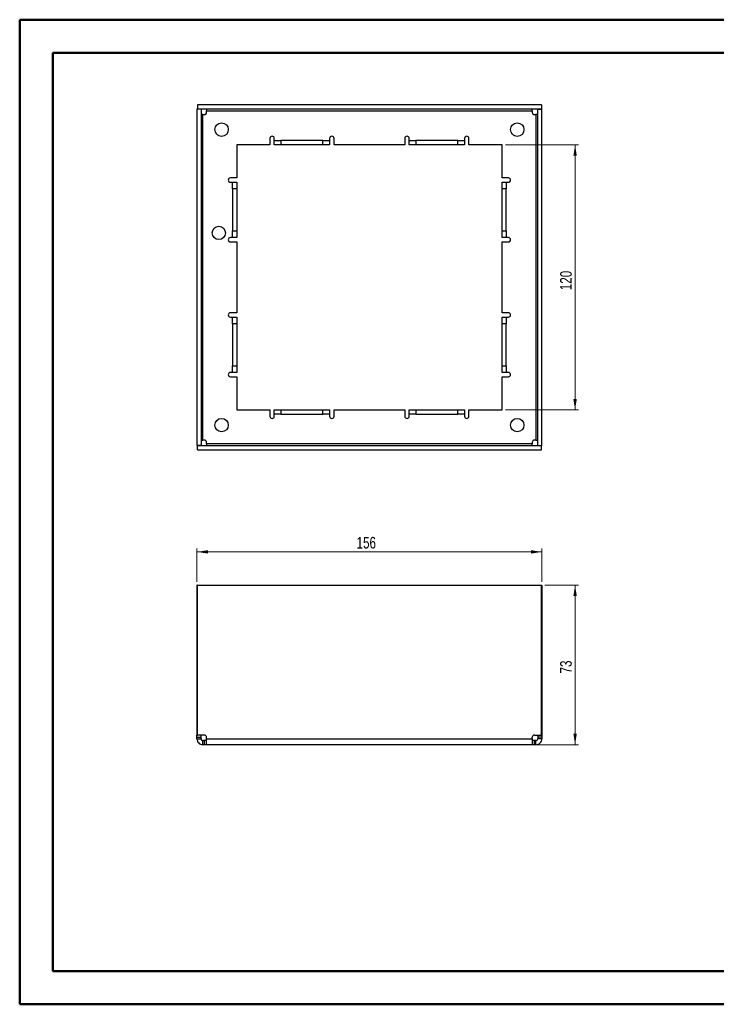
# Paper-space layout 'Sheet2' of a CAD drawing. Header units: millimetres. Extents: x 0 to 420, y 0 to 297.
# Tile 1 of 2: x 0 to 210, y 0 to 297. Entities that reach past the tile are written whole.
import ezdxf

# ---------------------------------------------------------------- set-up
doc = ezdxf.new("R2010")
doc.units = ezdxf.units.MM
doc.styles.add('SLDTEXTSTYLE1', font='TXT', dxfattribs={"width": 0.75})
doc.dimstyles.new('SLDDIMSTYLE0', dxfattribs={"dimtxt": 3.5, "dimasz": 3.302, "dimexe": 0, "dimexo": 0.0625, "dimgap": 0.875, "dimtad": 1, "dimlfac": 1.5, "dimrnd": 1e-09, "dimzin": 12, "dimdsep": 46, "dimtxsty": 'SLDTEXTSTYLE1', "dimsah": 1, "dimcen": 0.09, "dimadec": 0, "dimazin": 3, "dimtfac": 1, "dimtofl": 0, "dimtmove": 0, "dimatfit": 3, "dimfxl": 0, "dimfrac": 2, "dimtolj": 1, "dimtzin": 12, "dimarcsym": 0})

# ---------------------------------------------------------------- blocks, each defined once
blk = doc.blocks.new('_D')
at = {"color": 7, "linetype": 'Continuous', "lineweight": 0}
for p, q in [((158.68, 126.68), (168.81, 126.68)), ((167.81, 78.52), (167.81, 126.68)), ((155.88, 78.52), (168.81, 78.52))]:
    blk.add_line(p, q, dxfattribs=at)
at = {"color": 7, "linetype": 'Continuous', "lineweight": 18}
for points in [[(167.81, 126.68), (167.3, 123.38), (168.32, 123.38)], [(167.81, 78.52), (168.32, 81.82), (167.3, 81.82)]]:
    blk.add_solid(points, dxfattribs=at)
at = {"color": 7, "linetype": 'Continuous', "lineweight": 18, "insert": (163.3, 100.01), "char_height": 3.5, "attachment_point": 1, "rotation": 90, "style": 'SLDTEXTSTYLE1'}
blk.add_mtext('73', dxfattribs=at)
blk = doc.blocks.new('_D_1')
at = {"color": 7, "linetype": 'Continuous', "lineweight": 0}
for p, q in [((53.81, 127.68), (53.81, 137.68)), ((53.81, 136.68), (157.81, 136.68)), ((157.81, 127.68), (157.81, 137.68))]:
    blk.add_line(p, q, dxfattribs=at)
at = {"color": 7, "linetype": 'Continuous', "lineweight": 18}
for points in [[(53.81, 136.68), (57.11, 136.18), (57.11, 137.19)], [(157.81, 136.68), (154.51, 137.19), (154.51, 136.18)]]:
    blk.add_solid(points, dxfattribs=at)
at = {"color": 7, "linetype": 'Continuous', "lineweight": 18, "insert": (101.93, 141.2), "char_height": 3.5, "attachment_point": 1, "style": 'SLDTEXTSTYLE1'}
blk.add_mtext('156', dxfattribs=at)
blk = doc.blocks.new('_D_3')
at = {"color": 7, "linetype": 'Continuous', "lineweight": 0}
for p, q in [((146.81, 259.49), (168.81, 259.49)), ((167.81, 259.49), (167.81, 179.49)), ((146.81, 179.49), (168.81, 179.49))]:
    blk.add_line(p, q, dxfattribs=at)
at = {"color": 7, "linetype": 'Continuous', "lineweight": 18}
for points in [[(167.81, 259.49), (167.3, 256.19), (168.32, 256.19)], [(167.81, 179.49), (168.32, 182.79), (167.3, 182.79)]]:
    blk.add_solid(points, dxfattribs=at)
at = {"color": 7, "linetype": 'Continuous', "lineweight": 18, "insert": (163.3, 215.61), "char_height": 3.5, "attachment_point": 1, "rotation": 90, "style": 'SLDTEXTSTYLE1'}
blk.add_mtext('120', dxfattribs=at)

psp = doc.layouts.new('Sheet2')

# ---------------------------------------------------------------- linework, layer by layer
at = {"color": 7, "linetype": 'Continuous', "lineweight": 50}
for p, q in [((0.3793, 0.2148), (0.3793, 297.2148)), ((0.3793, 297.2148), (420.3793, 297.2148)), ((10.3793, 10.2148), (10.3793, 287.2148)), ((10.3793, 287.2148), (410.3793, 287.2148)), ((10.3793, 10.2148), (410.3793, 10.2148)), ((0.3793, 0.2148), (420.3793, 0.2148))]:
    psp.add_line(p, q, dxfattribs=at)
at = {"color": 7, "linetype": 'Continuous', "lineweight": 25}
for p, q in [((53.9337, 271.492), (53.9337, 270.2253)), ((157.6803, 271.492), (53.9337, 271.492)), ((157.6803, 271.492), (157.6803, 270.2253)), ((53.807, 270.192), (53.807, 168.792)), ((55.0737, 270.192), (53.807, 270.192)), ((157.6803, 270.2253), (53.9337, 270.2253)), ((55.0737, 270.192), (55.0737, 168.792)), ((55.607, 170.4155), (55.607, 268.5685)), ((55.607, 268.5685), (56.0638, 268.5685)), ((56.7305, 269.692), (154.8835, 269.692)), ((56.7305, 269.2352), (56.7305, 269.692)), ((154.8835, 269.692), (154.8835, 269.2352)), ((155.5502, 268.5685), (156.007, 268.5685)), ((156.007, 268.5685), (156.007, 170.4155)), ((156.5403, 168.792), (156.5403, 270.192)), ((156.5403, 270.192), (157.807, 270.192)), ((157.807, 168.792), (157.807, 270.192)), ((75.807, 261.392), (75.807, 259.492)), ((77.1403, 260.7587), (77.1403, 261.392)), ((93.807, 261.392), (93.807, 260.7587)), ((95.1403, 259.492), (95.1403, 261.392)), ((116.4737, 261.392), (116.4737, 259.492)), ((117.807, 260.7587), (117.807, 261.392)), ((134.4737, 261.392), (134.4737, 260.7587)), ((135.807, 259.492), (135.807, 261.392)), ((75.807, 259.492), (65.807, 259.492)), ((65.807, 259.492), (65.807, 249.492)), ((77.1403, 259.492), (77.1403, 260.7587)), ((77.1403, 260.7587), (79.1403, 260.7587)), ((79.1403, 259.492), (77.1403, 259.492)), ((79.1403, 260.7587), (79.1403, 259.492)), ((91.807, 260.7587), (79.1403, 260.7587)), ((91.807, 259.492), (79.1403, 259.492)), ((91.807, 259.492), (91.807, 260.7587)), ((91.807, 260.7587), (93.807, 260.7587)), ((93.807, 259.492), (91.807, 259.492)), ((93.807, 260.7587), (93.807, 259.492)), ((116.4737, 259.492), (95.1403, 259.492)), ((117.807, 259.492), (117.807, 260.7587)), ((117.807, 260.7587), (119.807, 260.7587)), ((119.807, 259.492), (117.807, 259.492)), ((119.807, 260.7587), (119.807, 259.492)), ((132.4737, 260.7587), (119.807, 260.7587)), ((132.4737, 259.492), (119.807, 259.492)), ((132.4737, 259.492), (132.4737, 260.7587)), ((132.4737, 260.7587), (134.4737, 260.7587)), ((134.4737, 259.492), (132.4737, 259.492)), ((134.4737, 260.7587), (134.4737, 259.492)), ((145.807, 259.492), (135.807, 259.492)), ((145.807, 249.492), (145.807, 259.492)), ((65.807, 249.492), (63.907, 249.492)), ((147.707, 249.492), (145.807, 249.492)), ((63.907, 248.1587), (64.5403, 248.1587)), ((64.5403, 246.1587), (64.5403, 248.1587)), ((64.5403, 248.1587), (65.807, 248.1587)), ((65.807, 248.1587), (65.807, 246.1587)), ((145.807, 248.1587), (147.0737, 248.1587)), ((145.807, 246.1587), (145.807, 248.1587)), ((147.0737, 248.1587), (147.0737, 246.1587)), ((147.0737, 248.1587), (147.707, 248.1587)), ((65.807, 246.1587), (64.5403, 246.1587)), ((64.5403, 246.1587), (64.5403, 233.492)), ((65.807, 246.1587), (65.807, 233.492)), ((147.0737, 246.1587), (145.807, 246.1587)), ((145.807, 233.492), (145.807, 246.1587)), ((147.0737, 233.492), (147.0737, 246.1587)), ((64.5403, 231.492), (64.5403, 233.492)), ((64.5403, 233.492), (65.807, 233.492)), ((65.807, 233.492), (65.807, 231.492)), ((145.807, 233.492), (147.0737, 233.492)), ((145.807, 231.492), (145.807, 233.492)), ((147.0737, 233.492), (147.0737, 231.492)), ((64.5403, 231.492), (63.907, 231.492)), ((63.907, 230.1587), (65.807, 230.1587)), ((65.807, 231.492), (64.5403, 231.492)), ((65.807, 230.1587), (65.807, 208.8253)), ((147.0737, 231.492), (145.807, 231.492)), ((145.807, 208.8253), (145.807, 230.1587)), ((145.807, 230.1587), (147.707, 230.1587)), ((147.707, 231.492), (147.0737, 231.492)), ((65.807, 208.8253), (63.907, 208.8253)), ((147.707, 208.8253), (145.807, 208.8253)), ((63.907, 207.492), (64.5403, 207.492)), ((64.5403, 207.492), (65.807, 207.492)), ((64.5403, 205.492), (64.5403, 207.492)), ((65.807, 205.492), (64.5403, 205.492)), ((64.5403, 205.492), (64.5403, 192.8253)), ((65.807, 207.492), (65.807, 205.492)), ((65.807, 205.492), (65.807, 192.8253)), ((145.807, 207.492), (147.0737, 207.492)), ((145.807, 205.492), (145.807, 207.492)), ((147.0737, 205.492), (145.807, 205.492)), ((145.807, 192.8253), (145.807, 205.492)), ((147.0737, 207.492), (147.0737, 205.492)), ((147.0737, 207.492), (147.707, 207.492)), ((147.0737, 192.8253), (147.0737, 205.492)), ((64.5403, 190.8253), (63.907, 190.8253)), ((64.5403, 192.8253), (65.807, 192.8253)), ((64.5403, 190.8253), (64.5403, 192.8253)), ((65.807, 190.8253), (64.5403, 190.8253)), ((65.807, 192.8253), (65.807, 190.8253)), ((145.807, 192.8253), (147.0737, 192.8253)), ((145.807, 190.8253), (145.807, 192.8253)), ((147.0737, 190.8253), (145.807, 190.8253)), ((147.0737, 192.8253), (147.0737, 190.8253)), ((147.707, 190.8253), (147.0737, 190.8253)), ((63.907, 189.492), (65.807, 189.492)), ((65.807, 189.492), (65.807, 179.492)), ((145.807, 179.492), (145.807, 189.492)), ((145.807, 189.492), (147.707, 189.492)), ((65.807, 179.492), (75.807, 179.492)), ((75.807, 179.492), (75.807, 177.592)), ((77.1403, 178.2253), (77.1403, 179.492)), ((77.1403, 179.492), (79.1403, 179.492)), ((79.1403, 178.2253), (77.1403, 178.2253)), ((77.1403, 177.592), (77.1403, 178.2253)), ((79.1403, 179.492), (79.1403, 178.2253)), ((79.1403, 179.492), (91.807, 179.492)), ((79.1403, 178.2253), (91.807, 178.2253)), ((91.807, 178.2253), (91.807, 179.492)), ((91.807, 179.492), (93.807, 179.492)), ((93.807, 178.2253), (91.807, 178.2253)), ((93.807, 179.492), (93.807, 178.2253)), ((93.807, 178.2253), (93.807, 177.592)), ((95.1403, 177.592), (95.1403, 179.492)), ((95.1403, 179.492), (116.4737, 179.492)), ((116.4737, 179.492), (116.4737, 177.592)), ((117.807, 178.2253), (117.807, 179.492)), ((117.807, 179.492), (119.807, 179.492)), ((119.807, 178.2253), (117.807, 178.2253)), ((117.807, 177.592), (117.807, 178.2253)), ((119.807, 179.492), (119.807, 178.2253)), ((119.807, 179.492), (132.4737, 179.492)), ((119.807, 178.2253), (132.4737, 178.2253)), ((132.4737, 178.2253), (132.4737, 179.492)), ((132.4737, 179.492), (134.4737, 179.492)), ((134.4737, 178.2253), (132.4737, 178.2253)), ((134.4737, 179.492), (134.4737, 178.2253)), ((134.4737, 178.2253), (134.4737, 177.592)), ((135.807, 177.592), (135.807, 179.492)), ((135.807, 179.492), (145.807, 179.492)), ((56.0638, 170.4155), (55.607, 170.4155)), ((56.7305, 169.292), (56.7305, 169.7488)), ((154.8835, 169.292), (56.7305, 169.292)), ((154.8835, 169.7488), (154.8835, 169.292)), ((156.007, 170.4155), (155.5502, 170.4155)), ((55.0737, 168.792), (53.807, 168.792)), ((53.9337, 168.7587), (157.6803, 168.7587)), ((53.9337, 167.492), (53.9337, 168.7587)), ((53.9337, 167.492), (157.6803, 167.492)), ((156.5403, 168.792), (157.807, 168.792)), ((157.6803, 167.492), (157.6803, 168.7587)), ((53.9337, 126.6833), (53.807, 126.6833)), ((53.807, 126.6833), (53.807, 81.4402)), ((53.9337, 81.4402), (53.9337, 126.6833)), ((53.9337, 126.6833), (157.6803, 126.6833)), ((157.6803, 81.4402), (157.6803, 126.6833)), ((157.6803, 126.6833), (157.807, 126.6833)), ((157.807, 126.6833), (157.807, 81.4402)), ((53.807, 81.4402), (53.9337, 81.4402)), ((53.807, 80.7735), (53.807, 81.4402)), ((53.807, 80.7735), (55.0737, 80.7735)), ((53.807, 80.3167), (53.807, 80.7735)), ((53.807, 80.3167), (55.0737, 80.3167)), ((56.0638, 81.4402), (53.9337, 81.4402)), ((55.0737, 80.7735), (55.0737, 81.4402)), ((55.0737, 80.3167), (55.0737, 80.7735)), ((56.7305, 80.3167), (56.7305, 80.7735)), ((56.7305, 80.3167), (154.8835, 80.3167)), ((154.8835, 80.3167), (154.8835, 80.7735)), ((155.5502, 81.4402), (157.6803, 81.4402)), ((156.5403, 81.4402), (156.5403, 80.7735)), ((157.807, 80.7735), (156.5403, 80.7735)), ((156.5403, 80.7735), (156.5403, 80.3167)), ((157.807, 80.3167), (156.5403, 80.3167)), ((157.807, 81.4402), (157.6803, 81.4402)), ((157.807, 81.4402), (157.807, 80.7735)), ((157.807, 80.7735), (157.807, 80.3167)), ((55.607, 78.5167), (55.607, 79.7833)), ((56.0638, 79.7833), (55.607, 79.7833)), ((56.0638, 78.5167), (55.607, 78.5167)), ((56.0638, 78.5167), (56.0638, 79.7833)), ((56.7305, 79.7833), (56.0638, 79.7833)), ((56.7305, 78.5167), (56.0638, 78.5167)), ((154.8835, 78.5167), (56.7305, 78.5167)), ((155.5502, 79.7833), (154.8835, 79.7833)), ((155.5502, 78.5167), (154.8835, 78.5167)), ((155.5502, 78.5167), (155.5502, 79.7833)), ((156.007, 79.7833), (155.5502, 79.7833)), ((156.007, 78.5167), (155.5502, 78.5167)), ((156.007, 78.5167), (156.007, 79.7833))]:
    psp.add_line(p, q, dxfattribs=at)
for centre, radius in [((61.2403, 264.0587), 2.0333), ((150.3737, 264.0587), 2.0333), ((60.407, 232.892), 2), ((61.2403, 174.9253), 2.0333), ((150.3737, 174.9253), 2.0333)]:
    psp.add_circle(centre, radius, dxfattribs=at)
for centre, start, end in [((56.0638, 269.2352), 270, 0), ((155.5502, 269.2352), 180, 270), ((76.4737, 261.392), 90, 180), ((76.4737, 261.392), 0, 90), ((94.4737, 261.392), 90, 180), ((94.4737, 261.392), 0, 90), ((117.1403, 261.392), 90, 180), ((117.1403, 261.392), 0, 90), ((135.1403, 261.392), 90, 180), ((135.1403, 261.392), 0, 90), ((63.907, 248.8253), 90, 180), ((147.707, 248.8253), 0, 90), ((63.907, 248.8253), 180, 270), ((147.707, 248.8253), 270, 0), ((63.907, 230.8253), 90, 180), ((63.907, 230.8253), 180, 270), ((147.707, 230.8253), 0, 90), ((147.707, 230.8253), 270, 0), ((63.907, 208.1587), 90, 180), ((63.907, 208.1587), 180, 270), ((147.707, 208.1587), 0, 90), ((147.707, 208.1587), 270, 0), ((63.907, 190.1587), 90, 180), ((63.907, 190.1587), 180, 270), ((147.707, 190.1587), 0, 90), ((147.707, 190.1587), 270, 0), ((76.4737, 177.592), 180, 270), ((76.4737, 177.592), 270, 0), ((94.4737, 177.592), 180, 270), ((94.4737, 177.592), 270, 0), ((117.1403, 177.592), 180, 270), ((117.1403, 177.592), 270, 0), ((135.1403, 177.592), 180, 270), ((135.1403, 177.592), 270, 0), ((56.0638, 169.7488), 0, 90), ((155.5502, 169.7488), 90, 180), ((56.0638, 80.7735), 0, 90), ((155.5502, 80.7735), 90, 180)]:
    psp.add_arc(centre, 0.6667, start, end, dxfattribs=at)
for points, knots in [([(55.607, 268.5685), (55.4674, 268.5685), (55.3286, 268.5685), (55.1311, 268.5685), (55.0737, 268.5685), (55.0737, 268.5685)], [0, 0, 0, 0, 0.5, 0.5, 1, 1, 1, 1]), ([(56.7305, 270.2253), (56.7305, 270.2253), (56.7305, 270.1679), (56.7305, 269.9704), (56.7305, 269.8316), (56.7305, 269.692)], [0, 0, 0, 0, 0.5, 0.5, 1, 1, 1, 1]), ([(154.8835, 269.692), (154.8835, 269.8316), (154.8835, 269.9704), (154.8835, 270.1679), (154.8835, 270.2253), (154.8835, 270.2253)], [0, 0, 0, 0, 0.5, 0.5, 1, 1, 1, 1]), ([(156.5403, 268.5685), (156.5403, 268.5685), (156.4829, 268.5685), (156.2854, 268.5685), (156.1466, 268.5685), (156.007, 268.5685)], [0, 0, 0, 0, 0.5, 0.5, 1, 1, 1, 1]), ([(55.0737, 170.4155), (55.0737, 170.4155), (55.1311, 170.4155), (55.3286, 170.4155), (55.4674, 170.4155), (55.607, 170.4155)], [0, 0, 0, 0, 0.5, 0.5, 1, 1, 1, 1]), ([(56.7305, 169.292), (56.7305, 169.1524), (56.7305, 169.0136), (56.7305, 168.8161), (56.7305, 168.7587), (56.7305, 168.7587)], [0, 0, 0, 0, 0.5, 0.5, 1, 1, 1, 1]), ([(154.8835, 168.7587), (154.8835, 168.7587), (154.8835, 168.8161), (154.8835, 169.0136), (154.8835, 169.1524), (154.8835, 169.292)], [0, 0, 0, 0, 0.5, 0.5, 1, 1, 1, 1]), ([(156.007, 170.4155), (156.1466, 170.4155), (156.2854, 170.4155), (156.4829, 170.4155), (156.5403, 170.4155), (156.5403, 170.4155)], [0, 0, 0, 0, 0.5, 0.5, 1, 1, 1, 1]), ([(53.807, 80.3167), (53.807, 80.081), (53.8538, 79.8455), (54.0342, 79.4102), (54.1676, 79.2105), (54.5008, 78.8773), (54.7005, 78.7439), (55.1359, 78.5635), (55.3714, 78.5167), (55.607, 78.5167)], [0, 0, 0, 0, 0.25, 0.25, 0.5, 0.5, 0.75, 0.75, 1, 1, 1, 1]), ([(55.0737, 80.3167), (55.0737, 80.177), (55.1311, 80.0383), (55.3286, 79.8408), (55.4674, 79.7833), (55.607, 79.7833)], [0, 0, 0, 0, 0.5, 0.5, 1, 1, 1, 1]), ([(56.7305, 78.5167), (56.7305, 78.5167), (56.7305, 78.5635), (56.7305, 78.7439), (56.7305, 78.8773), (56.7305, 79.2105), (56.7305, 79.4102), (56.7305, 79.8455), (56.7305, 80.081), (56.7305, 80.3167)], [0, 0, 0, 0, 0.25, 0.25, 0.5, 0.5, 0.75, 0.75, 1, 1, 1, 1]), ([(154.8835, 80.3167), (154.8835, 80.081), (154.8835, 79.8455), (154.8835, 79.4102), (154.8835, 79.2105), (154.8835, 78.8773), (154.8835, 78.7439), (154.8835, 78.5635), (154.8835, 78.5167), (154.8835, 78.5167)], [0, 0, 0, 0, 0.25, 0.25, 0.5, 0.5, 0.75, 0.75, 1, 1, 1, 1]), ([(156.007, 79.7833), (156.1466, 79.7833), (156.2854, 79.8408), (156.4829, 80.0383), (156.5403, 80.177), (156.5403, 80.3167)], [0, 0, 0, 0, 0.5, 0.5, 1, 1, 1, 1]), ([(156.007, 78.5167), (156.2426, 78.5167), (156.4781, 78.5635), (156.9135, 78.7439), (157.1132, 78.8773), (157.4464, 79.2105), (157.5798, 79.4102), (157.7602, 79.8455), (157.807, 80.081), (157.807, 80.3167)], [0, 0, 0, 0, 0.25, 0.25, 0.5, 0.5, 0.75, 0.75, 1, 1, 1, 1])]:
    psp.add_open_spline(points, degree=3, knots=knots, dxfattribs=at)

# ---------------------------------------------------------------- dimensions: what is measured, and where the dimension line sits
at = {"color": 7, "linetype": 'Continuous', "lineweight": 18}
dim = psp.add_linear_dim(base=(167.807, 179.492), p1=(145.807, 259.492), p2=(145.807, 179.492), angle=90, dimstyle='SLDDIMSTYLE0', dxfattribs=at)
dim.commit()
dim.dimension.update_dxf_attribs({"geometry": '_D_3', "text_midpoint": (167.807, 219.492), "dimtype": 160})
dim = psp.add_linear_dim(base=(157.807, 136.6833), p1=(53.807, 126.6833), p2=(157.807, 126.6833), dimstyle='SLDDIMSTYLE0', dxfattribs=at)
dim.commit()
dim.dimension.update_dxf_attribs({"geometry": '_D_1', "text_midpoint": (105.807, 136.6833), "dimtype": 160})
dim = psp.add_linear_dim(base=(167.807, 126.6833), p1=(154.8835, 78.5167), p2=(157.6803, 126.6833), angle=90, text='73', dimstyle='SLDDIMSTYLE0', dxfattribs=at)
dim.commit()
dim.dimension.update_dxf_attribs({"geometry": '_D', "text_midpoint": (167.807, 102.6), "dimtype": 160})

doc.saveas('drawing.dxf')
